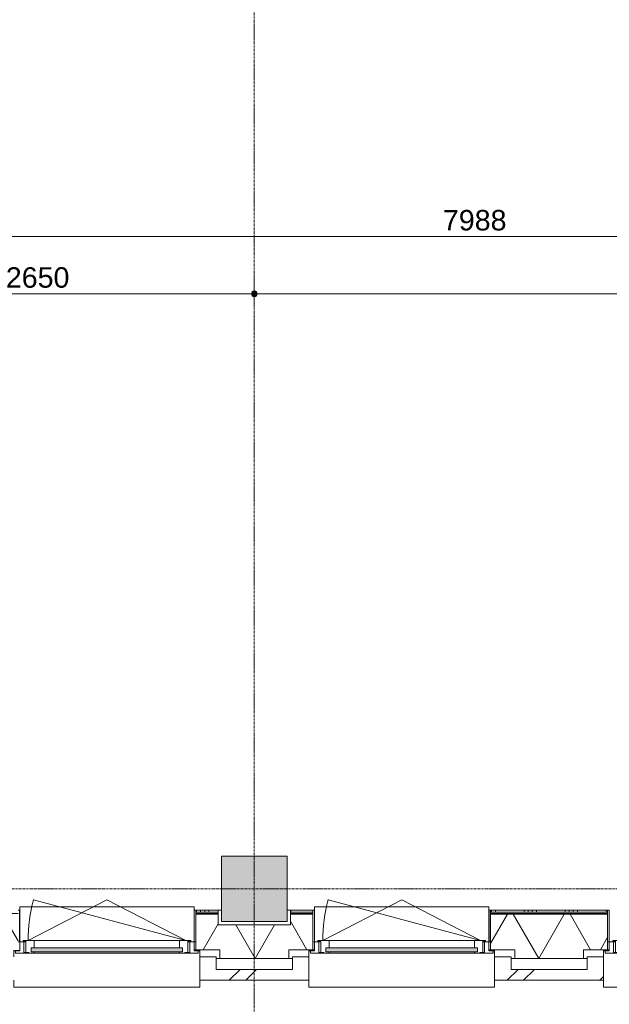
# Model space of a CAD drawing. Header units: millimetres. Extents: x 24169 to 70836, y -5250 to 32049.
# Tile 20 of 46: x 45017 to 48617, y -705 to 5311. Entities that reach past the tile are written whole.
import ezdxf

# ---------------------------------------------------------------- set-up
doc = ezdxf.new("R2010")
doc.units = ezdxf.units.MM
doc.linetypes.add('stramien', pattern=[22.225, 12.7, -3.175, 3.175, -3.175])
doc.layers.add('00_Algemeen', color=7, linetype='Continuous', lineweight=9, true_color=0x00a600)
for name, color, linetype, lineweight in [('00_Algemeen-50', 7, 'Continuous', 9), ('05_Bouwplaatsvoorzieningen', 7, 'Continuous', 9), ('22_Metselwerk', 7, 'Continuous', 18), ('25_Metaalconstructiewerk', 7, 'Continuous', 9), ('30_Kozijnen-ramen-deuren', 7, 'Continuous', 9), ('42_Dekvloeren en vloersystemen', 7, 'Continuous', 9)]:
    doc.layers.add(name, color=color, linetype=linetype, lineweight=lineweight)
doc.styles.add('Arial_1', font='arial.ttf', dxfattribs={"height": 125})
doc.dimstyles.new('00_AEE_maatvoering_2_5mm', dxfattribs={"dimscale": 304.8, "dimtxt": 127.532425, "dimasz": 0.459318, "dimexe": 0.246063, "dimexo": 0.0625, "dimgap": 0, "dimtad": 1, "dimdec": 0, "dimzin": 0, "dimdsep": 46, "dimtxsty": 'Arial_1', "dimblk1": 'DOTSMALL', "dimblk2": 'DOTSMALL', "dimsah": 1, "dimcen": 0.09, "dimdle": 0.246063, "dimazin": 0, "dimtfac": 1, "dimtdec": 4, "dimtix": 1, "dimtmove": 0, "dimatfit": 3, "dimfxl": 0.246063, "dimfxlon": 1, "dimtvp": 1, "dimtolj": 1, "dimtzin": 0, "dimarcsym": 2})

# ---------------------------------------------------------------- blocks, each defined once
blk = doc.blocks.new('Direct Shape - 2410-10368 v1 - IFC-model constructie _zonder onderbouw_ _MM21228_-1202395-02 tweede verdieping - C')
at = {"layer": '25_Metaalconstructiewerk'}
blk.add_hatch(color=256, dxfattribs=at).paths.add_polyline_path([(-200, -200), (200, -200), (200, 200), (-200, 200), (-200, -135.9)])
for p, q in [((200, 200), (-200, 200)), ((-200, 200), (-200, -200)), ((200, -200), (200, 200)), ((-200, -200), (200, -200))]:
    blk.add_line(p, q, dxfattribs=at)
blk = doc.blocks.new('Direct Shape - NLRS_28_SC_TLB_kolom vierkant prefab_gen_AT_kolom vierkant_gen_lxb 400x400_800292-1202470-02 tweede verdieping - C')
blk.add_blockref('Direct Shape - 2410-10368 v1 - IFC-model constructie _zonder onderbouw_ _MM21228_-1202395-02 tweede verdieping - C', (0, 0))
blk = doc.blocks.new('2410-10368 v1 - IFC-model constructie _zonder onderbouw_ _MM21228__ifc-1-02 tweede verdieping - C')
at = {"layer": '25_Metaalconstructiewerk', "lineweight": 9}
blk.add_blockref('Direct Shape - NLRS_28_SC_TLB_kolom vierkant prefab_gen_AT_kolom vierkant_gen_lxb 400x400_800292-1202470-02 tweede verdieping - C', (16200, 0), dxfattribs=at)
blk = doc.blocks.new('31_AEE_kozijnen_KA1_CS77 - AEE_CS 77_Raam merk A1-V7-02 tweede verdieping - C')
at = {"layer": '30_Kozijnen-ramen-deuren', "true_color": 0xcccccc}
blk.add_hatch(color=254, dxfattribs=at).paths.add_polyline_path([(-462.5, -231.3), (462.5, -231.3), (462.5, -207.3), (-462.5, -207.3)])
at = {"layer": '30_Kozijnen-ramen-deuren'}
for p, q in [((-481.5, -199.5), (-557.5, -199.5)), ((-557.5, -199.5), (-557.5, -212.3)), ((-557.5, -212.3), (-532.5, -212.3)), ((-532.5, -212.3), (-532.5, -267.5)), ((-506.5, -203.3), (-481.5, -203.3)), ((-506.5, -267.5), (-506.5, -203.3)), ((-494.5, -203.8), (-494.5, -272.5)), ((-476.5, -203.8), (-494.5, -203.8)), ((-481.5, -199.5), (-476.5, -199.5)), ((-481.5, -203.3), (-481.5, -199.5)), ((-476.5, -203.3), (-481.5, -203.3)), ((-443.5, -199.5), (-476.5, -199.5)), ((-476.5, -199.5), (-476.5, -203.8)), ((-462.5, -231.3), (-462.5, -207.3)), ((-462.5, -231.3), (-462.5, -207.3)), ((-462.5, -207.3), (462.5, -207.3)), ((462.5, -231.3), (-462.5, -231.3)), ((443.5, -199.5), (-443.5, -199.5)), ((-443.5, -207.3), (-443.5, -199.5)), ((-443.5, -276.5), (-443.5, -231.3)), ((443.5, -199.5), (443.5, -207.3)), ((476.5, -199.5), (443.5, -199.5)), ((443.5, -231.3), (443.5, -276.5)), ((462.5, -207.3), (462.5, -231.3)), ((462.5, -231.3), (462.5, -207.3)), ((476.5, -199.5), (481.5, -199.5)), ((476.5, -203.8), (476.5, -199.5)), ((481.5, -203.3), (476.5, -203.3)), ((494.5, -203.8), (476.5, -203.8)), ((481.5, -199.5), (481.5, -203.3)), ((557.5, -199.5), (481.5, -199.5)), ((481.5, -203.3), (506.5, -203.3)), ((494.5, -272.5), (494.5, -203.8)), ((506.5, -203.3), (506.5, -267.5)), ((532.5, -267.5), (532.5, -212.3)), ((532.5, -212.3), (557.5, -212.3)), ((557.5, -212.3), (557.5, -199.5)), ((-532.5, -267.5), (-506.5, -267.5)), ((-494.5, -272.5), (-511.5, -272.5)), ((-511.5, -272.5), (-511.5, -276.5)), ((-511.5, -276.5), (-443.5, -276.5)), ((-494.5, -267.5), (-506.5, -267.5)), ((-481.5, -276.5), (0, -525.7)), ((-481.5, -276.5), (448.7, -525.7)), ((443.5, -276.5), (-443.5, -276.5)), ((0, -525.7), (481.5, -276.5)), ((443.5, -276.5), (511.5, -276.5)), ((506.5, -267.5), (494.5, -267.5)), ((511.5, -272.5), (494.5, -272.5)), ((506.5, -267.5), (532.5, -267.5)), ((511.5, -276.5), (511.5, -272.5))]:
    blk.add_line(p, q, dxfattribs=at)
blk.add_arc((-481.5, -276.5), 963, 345, 360, dxfattribs=at)
blk = doc.blocks.new('31_AEE_DAI_Dagkant_Interieur - Zonder Onderkant-V27-02 tweede verdieping - C')
at = {"layer": '05_Bouwplaatsvoorzieningen'}
for p, q in [((-533, -267.5), (-542.5, -267.5)), ((-533, -461.5), (-533, -267.5)), ((533, -267.5), (533, -461.5)), ((542.5, -267.5), (533, -267.5)), ((-542.5, -461.5), (-533, -461.5)), ((533, -461.5), (542.5, -461.5))]:
    blk.add_line(p, q, dxfattribs=at)
blk = doc.blocks.new('42_AEE_VE_vensterbank - Standaard-V11-02 tweede verdieping - C')
at = {"layer": '05_Bouwplaatsvoorzieningen'}
for p, q in [((-532.5, -482.5), (-532.5, -267.5)), ((532.5, -267.5), (532.5, -482.5)), ((-532.5, -482.5), (532.5, -482.5))]:
    blk.add_line(p, q, dxfattribs=at)
blk = doc.blocks.new('31_AEE_DAI_Dagkant_Interieur - Zonder Onderkant-V31-02 tweede verdieping - C')
at = {"layer": '05_Bouwplaatsvoorzieningen'}
for p, q in [((-533, -267.5), (-542.5, -267.5)), ((-533, -461.5), (-533, -267.5)), ((533, -267.5), (533, -461.5)), ((542.5, -267.5), (533, -267.5)), ((-542.5, -461.5), (-533, -461.5)), ((533, -461.5), (542.5, -461.5))]:
    blk.add_line(p, q, dxfattribs=at)
blk = doc.blocks.new('31_AEE_DAI_Dagkant_Interieur - Zonder Onderkant-V32-02 tweede verdieping - C')
at = {"layer": '05_Bouwplaatsvoorzieningen'}
for p, q in [((-533, -267.5), (-542.5, -267.5)), ((-533, -461.5), (-533, -267.5)), ((533, -267.5), (533, -461.5)), ((542.5, -267.5), (533, -267.5)), ((-542.5, -461.5), (-533, -461.5)), ((533, -461.5), (542.5, -461.5))]:
    blk.add_line(p, q, dxfattribs=at)
blk = doc.blocks.new('21_AEE_WA_lekdorpel - 21_AEE_WA_lekdorpel-V48-02 tweede verdieping - C')
at = {"layer": '05_Bouwplaatsvoorzieningen'}
for p, q in [((-567.5, -34), (-567.5, 8)), ((-567.5, 8), (567.5, 8)), ((567.5, 8), (567.5, -34)), ((-567.5, -213), (-567.5, -176)), ((567.5, -176), (567.5, -213)), ((-567.5, -215), (-567.5, -213)), ((-532.5, -213), (-567.5, -213)), ((-532.5, -215), (-567.5, -215)), ((567.5, -213), (532.5, -213)), ((567.5, -215), (532.5, -215)), ((567.5, -213), (567.5, -215))]:
    blk.add_line(p, q, dxfattribs=at)
blk = doc.blocks.new('DIMBLOCK42-02 tweede verdieping - C')
at = {"layer": '00_Algemeen-50', "transparency": 16777216}
h = blk.add_hatch(color=256, dxfattribs=at)
edge = h.paths.add_edge_path()
edge.add_arc((43799.4, 3985.7), 17.5, 0, 360)
h = blk.add_hatch(color=256, dxfattribs=at)
edge = h.paths.add_edge_path()
edge.add_arc((51786.9, 3985.7), 17.5, 0, 360)
for p, q in [((43799.4, 3985.7), (43799.4, 4060.7)), ((51786.9, 3985.7), (51786.9, 4060.7)), ((43799.4, 3985.7), (51786.9, 3985.7)), ((43799.4, 3985.7), (43799.4, 3910.7)), ((51786.9, 3985.7), (51786.9, 3910.7))]:
    blk.add_line(p, q, dxfattribs=at)
for centre in [(43799.4, 3985.7), (51786.9, 3985.7)]:
    blk.add_circle(centre, 17.5, dxfattribs=at)
at = {"layer": '00_Algemeen-50', "color": 0, "transparency": 16777216, "insert": (47600.9, 4148), "char_height": 125, "width": 461.471, "attachment_point": 1, "line_spacing_factor": 0.941778, "style": 'Arial_1'}
blk.add_mtext('7988', dxfattribs=at)
blk = doc.blocks.new('_DotSmall')
at = {"color": 0, "linetype": 'ByBlock', "const_width": 0.5}
blk.add_lwpolyline([(-0.0625, 0, 1), (0.0625, 0, 1)], format="xyb", close=True, dxfattribs=at)
blk = doc.blocks.new('DIMBLOCK103-02 tweede verdieping - C')
at = {"layer": '00_Algemeen-50', "transparency": 16777216}
h = blk.add_hatch(color=256, dxfattribs=at)
edge = h.paths.add_edge_path()
edge.add_arc((43799.4, 3635.7), 17.5, 0, 360)
h = blk.add_hatch(color=256, dxfattribs=at)
edge = h.paths.add_edge_path()
edge.add_arc((46449.4, 3635.7), 17.5, 0, 360)
for p, q in [((43799.4, 3635.7), (43799.4, 3710.7)), ((46449.4, 3635.7), (46449.4, 3710.7)), ((43799.4, 3635.7), (46449.4, 3635.7)), ((43799.4, 3635.7), (43799.4, 3560.7)), ((46449.4, 3635.7), (46449.4, 3560.7))]:
    blk.add_line(p, q, dxfattribs=at)
for centre in [(43799.4, 3635.7), (46449.4, 3635.7)]:
    blk.add_circle(centre, 17.5, dxfattribs=at)
at = {"layer": '00_Algemeen-50', "color": 0, "transparency": 16777216, "insert": (44932.1, 3798), "char_height": 125, "width": 461.471, "attachment_point": 1, "line_spacing_factor": 0.941778, "style": 'Arial_1'}
blk.add_mtext('2650', dxfattribs=at)
blk = doc.blocks.new('DIMBLOCK104-02 tweede verdieping - C')
at = {"layer": '00_Algemeen-50', "transparency": 16777216}
h = blk.add_hatch(color=256, dxfattribs=at)
edge = h.paths.add_edge_path()
edge.add_arc((46449.4, 3635.7), 17.5, 0, 360)
h = blk.add_hatch(color=256, dxfattribs=at)
edge = h.paths.add_edge_path()
edge.add_arc((51786.9, 3635.7), 17.5, 0, 360)
for p, q in [((46449.4, 3635.7), (46449.4, 3710.7)), ((51786.9, 3635.7), (51786.9, 3710.7)), ((46449.4, 3635.7), (51786.9, 3635.7)), ((46449.4, 3635.7), (46449.4, 3560.7)), ((51786.9, 3635.7), (51786.9, 3560.7))]:
    blk.add_line(p, q, dxfattribs=at)
for centre in [(46449.4, 3635.7), (51786.9, 3635.7)]:
    blk.add_circle(centre, 17.5, dxfattribs=at)
at = {"layer": '00_Algemeen-50', "color": 0, "transparency": 16777216, "insert": (48925.9, 3798), "char_height": 125, "width": 461.471, "attachment_point": 1, "line_spacing_factor": 0.941778, "style": 'Arial_1'}
blk.add_mtext('5337', dxfattribs=at)

msp = doc.modelspace()

# ---------------------------------------------------------------- hatches: boundary and pattern name
at = {"layer": '22_Metselwerk', "lineweight": 9}
h = msp.add_hatch(dxfattribs=at)
h.set_pattern_fill('FP_97', color=256, angle=60, style=0, pattern_type=2)
h.set_pattern_definition([(60, (51996.64, -424.5), (-259.8076, 150), []), (120, (51996.64, -424.5), (-259.8076, -150), [])])
h.paths.add_polyline_path([(63650.2, -424.5), (63650.2, -154.5), (62779.4, -154.5), (62779.4, -220), (62519.4, -220), (62519.4, -154.5), (62097, -154.5), (62097, -158), (62132, -158), (62132, -424.5), (62494.3, -424.5)])
h.paths.add_polyline_path([(59551.9, -424.5), (60142, -424.5), (60142, -158), (60177, -158), (60177, -154.5), (60079.4, -154.5), (60079.4, -220), (59819.4, -220), (59819.4, -154.5), (59516.9, -154.5), (59516.9, -158.5), (59551.9, -158.5), (59551.9, -414)])
h.paths.add_polyline_path([(57292.9, -424.5), (57561.9, -424.5), (57561.9, -158.5), (57596.9, -158.5), (57596.9, -154.5), (57379.4, -154.5), (57379.4, -220), (57119.4, -220), (57119.4, -154.5), (56936.8, -154.5), (56936.8, -158.5), (56971.8, -158.5), (56971.8, -424.5)])
h.paths.add_polyline_path([(53247.4, -424.5), (53661.8, -424.5), (53661.8, -220), (53409.4, -220), (53409.4, -154.5), (52069.4, -154.5), (52069.4, -220), (51629.4, -220), (51629.4, -154.5), (51491.9, -154.5), (51491.9, -372.5), (51639.4, -372.5), (51639.4, -424.5), (52091.5, -424.5)])
h.paths.add_polyline_path([(50259.4, -424.5), (50259.4, -372.5), (50406.9, -372.5), (50406.9, -154.5), (49691.9, -154.5), (49691.9, -372.5), (49839.4, -372.5), (49839.4, -424.5)])
h.paths.add_polyline_path([(48039.4, -424.5), (48459.4, -424.5), (48459.4, -372.5), (48606.9, -372.5), (48606.9, -154.5), (47891.9, -154.5), (47891.9, -372.5), (48039.4, -372.5), (48039.4, -414)])
h.paths.add_polyline_path([(46239.4, -424.5), (46659.4, -424.5), (46659.4, -372.5), (46806.9, -372.5), (46806.9, -154.5), (46669.4, -154.5), (46669.4, -220), (46229.4, -220), (46229.4, -154.5), (46091.9, -154.5), (46091.9, -372.5), (46239.4, -372.5), (46239.4, -414)])
h.paths.add_polyline_path([(44859.4, -424.5), (44859.4, -372.5), (45006.9, -372.5), (45006.9, -154.5), (44291.9, -154.5), (44291.9, -372.5), (44439.4, -372.5), (44439.4, -424.5)])
h.paths.add_polyline_path([(42639.4, -424.5), (43059.4, -424.5), (43059.4, -372.5), (43206.9, -372.5), (43206.9, -154.5), (42491.9, -154.5), (42491.9, -372.5), (42639.4, -372.5), (42639.4, -414)])
h.paths.add_polyline_path([(40839.4, -424.5), (41259.4, -424.5), (41259.4, -372.5), (41406.9, -372.5), (41406.9, -154.5), (41269.4, -154.5), (41269.4, -220), (40829.4, -220), (40829.4, -154.5), (40691.9, -154.5), (40691.9, -372.5), (40839.4, -372.5), (40839.4, -414)])
h.paths.add_polyline_path([(39376.9, -424.5), (39459.4, -424.5), (39459.4, -372.5), (39606.9, -372.5), (39606.9, -154.5), (38891.9, -154.5), (38891.9, -372.5), (39039.4, -372.5), (39039.4, -424.5)])
h.paths.add_polyline_path([(37659.4, -424.5), (37659.4, -372.5), (37806.9, -372.5), (37806.9, -154.5), (37091.9, -154.5), (37091.9, -372.5), (37239.4, -372.5), (37239.4, -424.5)])
h.paths.add_polyline_path([(35859.4, -424.5), (35859.4, -372.5), (36006.9, -372.5), (36006.9, -154.5), (35869.4, -154.5), (35869.4, -220), (35429.4, -220), (35429.4, -154.5), (30469.4, -154.5), (30469.4, -220), (30094.9, -220), (30094.9, -424.5), (31285.8, -424.5)])
h.paths.add_polyline_path([(53696.8, -158.5), (53696.8, -154.5), (53669.4, -154.5), (53669.4, -158.5), (53680.8, -158.5)])
h = msp.add_hatch(dxfattribs=at)
h.set_pattern_fill('FP_96', color=256, angle=90, style=0, pattern_type=2)
h.set_pattern_definition([(90, (52096.64, -424.5), (-250, -8e-13), []), (90, (52121.64, -424.5), (-250, -8e-13), []), (90, (52146.64, -424.5), (-250, -8e-13), []), (90, (52171.64, -424.5), (-250, -8e-13), [])])
h.paths.add_polyline_path([(63650.2, -142.5), (63650.2, -130), (62791.9, -130), (62791.9, -142.5), (63072.3, -142.5)])
h.paths.add_polyline_path([(62494.3, -142.5), (62506.9, -142.5), (62506.9, -130), (62097, -130), (62097, -142.5), (62205.4, -142.5)])
h.paths.add_polyline_path([(60177, -142.5), (60177, -130), (60091.9, -130), (60091.9, -142.5)])
h.paths.add_polyline_path([(59806.9, -142.5), (59806.9, -130), (59516.9, -130), (59516.9, -142.5), (59604.7, -142.5)])
h.paths.add_polyline_path([(57391.9, -142.5), (57596.9, -142.5), (57596.9, -130), (57391.9, -130)])
h.paths.add_polyline_path([(56936.8, -142.5), (57106.9, -142.5), (57106.9, -130), (56936.8, -130)])
h.paths.add_polyline_path([(53696.8, -142.5), (53696.8, -130), (53669.4, -130), (53669.4, -142.5), (53680.8, -142.5)])
h.paths.add_polyline_path([(53247.4, -142.5), (53396.9, -142.5), (53396.9, -130), (52069.4, -130), (52069.4, -142.5), (52091.5, -142.5)])
h.paths.add_polyline_path([(51491.9, -142.5), (51629.4, -142.5), (51629.4, -130), (51491.9, -130)])
h.paths.add_polyline_path([(50357.7, -142.5), (50406.9, -142.5), (50406.9, -130), (49691.9, -130), (49691.9, -142.5), (49779.8, -142.5)])
h.paths.add_polyline_path([(48606.9, -142.5), (48606.9, -130), (47891.9, -130), (47891.9, -142.5), (48045.9, -142.5)])
h.paths.add_polyline_path([(46669.4, -142.5), (46806.9, -142.5), (46806.9, -130), (46669.4, -130)])
h.paths.add_polyline_path([(46229.4, -142.5), (46229.4, -130), (46091.9, -130), (46091.9, -142.5)])
h.paths.add_polyline_path([(44867.3, -142.5), (45006.9, -142.5), (45006.9, -130), (44291.9, -130), (44291.9, -142.5), (44578.3, -142.5)])
h.paths.add_polyline_path([(42844.5, -142.5), (43206.9, -142.5), (43206.9, -130), (42491.9, -130), (42491.9, -142.5)])
h.paths.add_polyline_path([(41406.9, -142.5), (41406.9, -130), (41269.4, -130), (41269.4, -142.5), (41399.7, -142.5)])
h.paths.add_polyline_path([(40829.4, -142.5), (40829.4, -130), (40691.9, -130), (40691.9, -142.5), (40821.8, -142.5)])
h.paths.add_polyline_path([(39376.9, -142.5), (39606.9, -142.5), (39606.9, -130), (38891.9, -130), (38891.9, -142.5)])
h.paths.add_polyline_path([(37344.4, -142.5), (37344.4, -130), (37091.9, -130), (37091.9, -142.5)])
h.paths.add_polyline_path([(37374.4, -142.5), (37806.9, -142.5), (37806.9, -130), (37374.4, -130)])
h.paths.add_polyline_path([(35909.3, -142.5), (36006.9, -142.5), (36006.9, -130), (35869.4, -130), (35869.4, -142.5)])
h.paths.add_polyline_path([(35429.4, -142.5), (35429.4, -130), (30469.4, -130), (30469.4, -142.5), (31285.8, -142.5)])
h = msp.add_hatch(dxfattribs=at)
h.set_pattern_fill('FP_98', color=256, style=0, pattern_type=2)
h.set_pattern_definition([(0, (51996.643, -424.5), (2e-15, 25), [])])
h.paths.add_polyline_path([(63650.2, -154.5), (63650.2, -142.5), (62779.4, -142.5), (62779.4, -154.5), (63072.3, -154.5)])
h.paths.add_polyline_path([(62097, -154.5), (62519.4, -154.5), (62519.4, -142.5), (62097, -142.5)])
h.paths.add_polyline_path([(60079.4, -154.5), (60177, -154.5), (60177, -142.5), (60079.4, -142.5)])
h.paths.add_polyline_path([(59516.9, -154.5), (59819.4, -154.5), (59819.4, -142.5), (59516.9, -142.5)])
h.paths.add_polyline_path([(57581.9, -154.5), (57596.9, -154.5), (57596.9, -142.5), (57379.4, -142.5), (57379.4, -154.5)])
h.paths.add_polyline_path([(57119.4, -154.5), (57119.4, -142.5), (56936.8, -142.5), (56936.8, -154.5), (57003.9, -154.5)])
h.paths.add_polyline_path([(53680.8, -154.5), (53696.8, -154.5), (53696.8, -142.5), (53669.4, -142.5), (53669.4, -154.5)])
h.paths.add_polyline_path([(53247.4, -154.5), (53409.4, -154.5), (53409.4, -142.5), (52069.4, -142.5), (52069.4, -154.5), (52091.5, -154.5)])
h.paths.add_polyline_path([(51491.9, -154.5), (51629.4, -154.5), (51629.4, -142.5), (51491.9, -142.5)])
h.paths.add_polyline_path([(49691.9, -154.5), (50406.9, -154.5), (50406.9, -142.5), (49691.9, -142.5)])
h.paths.add_polyline_path([(48606.9, -154.5), (48606.9, -142.5), (47891.9, -142.5), (47891.9, -154.5), (48045.9, -154.5)])
h.paths.add_polyline_path([(46806.9, -154.5), (46806.9, -142.5), (46669.4, -142.5), (46669.4, -154.5)])
h.paths.add_polyline_path([(46229.4, -154.5), (46229.4, -142.5), (46091.9, -142.5), (46091.9, -154.5)])
h.paths.add_polyline_path([(45006.9, -154.5), (45006.9, -142.5), (44291.9, -142.5), (44291.9, -154.5), (44867.3, -154.5)])
h.paths.add_polyline_path([(43206.9, -154.5), (43206.9, -142.5), (42491.9, -142.5), (42491.9, -154.5), (42844.5, -154.5)])
h.paths.add_polyline_path([(41406.9, -154.5), (41406.9, -142.5), (41269.4, -142.5), (41269.4, -154.5), (41399.7, -154.5)])
h.paths.add_polyline_path([(40829.4, -154.5), (40829.4, -142.5), (40691.9, -142.5), (40691.9, -154.5), (40821.8, -154.5)])
h.paths.add_polyline_path([(39606.9, -154.5), (39606.9, -142.5), (38891.9, -142.5), (38891.9, -154.5), (39376.9, -154.5)])
h.paths.add_polyline_path([(37643.1, -154.5), (37806.9, -154.5), (37806.9, -142.5), (37374.4, -142.5), (37374.4, -154.5)])
h.paths.add_polyline_path([(37344.4, -154.5), (37344.4, -142.5), (37091.9, -142.5), (37091.9, -154.5)])
h.paths.add_polyline_path([(36006.9, -154.5), (36006.9, -142.5), (35869.4, -142.5), (35869.4, -154.5), (35909.3, -154.5)])
h.paths.add_polyline_path([(35429.4, -154.5), (35429.4, -142.5), (30469.4, -142.5), (30469.4, -154.5), (31285.8, -154.5)])
h = msp.add_hatch(dxfattribs=at)
h.set_pattern_fill('FP_79', color=256, angle=45, style=0, pattern_type=2)
h.set_pattern_definition([(45, (30449.4, -2e-13), (-282.843, 282.843), []), (45, (30549.4, -3e-13), (-282.843, 282.843), [])])
h.paths.add_polyline_path([(50381.9, -557.5), (50381.9, -491.5), (49716.9, -491.5), (49716.9, -557.5), (49779.8, -557.5)])
h.paths.add_polyline_path([(48581.9, -557.5), (48581.9, -491.5), (47916.9, -491.5), (47916.9, -557.5)])
h.paths.add_polyline_path([(46312.1, -557.5), (46781.9, -557.5), (46781.9, -491.5), (46116.9, -491.5), (46116.9, -557.5)])
h.paths.add_polyline_path([(44981.9, -557.5), (44981.9, -491.5), (44316.9, -491.5), (44316.9, -557.5)])
h.paths.add_polyline_path([(43181.9, -557.5), (43181.9, -491.5), (42516.9, -491.5), (42516.9, -557.5), (42844.5, -557.5)])
h.paths.add_polyline_path([(41381.9, -557.5), (41381.9, -491.5), (40716.9, -491.5), (40716.9, -557.5)])
h.paths.add_polyline_path([(39376.9, -557.5), (39581.9, -557.5), (39581.9, -491.5), (38916.9, -491.5), (38916.9, -557.5)])
h.paths.add_polyline_path([(37116.9, -557.5), (37781.9, -557.5), (37781.9, -491.5), (37116.9, -491.5)])
h.paths.add_polyline_path([(35909.3, -557.5), (35981.9, -557.5), (35981.9, -491.5), (29758.4, -491.5), (29758.4, -557.5), (31285.8, -557.5)])

# ---------------------------------------------------------------- linework, layer by layer
at = {"layer": '00_Algemeen', "color": 150, "linetype": 'stramien', "true_color": 0x0080ff}
for p, q in [((46449.4, -4950.1), (46449.4, 31749.5)), ((68718, 0), (24734, 0))]:
    msp.add_line(p, q, dxfattribs=at)
at = {"layer": '22_Metselwerk', "lineweight": 9}
for p, q in [((46229.4, -130), (46091.9, -130)), ((46091.9, -130), (46091.9, -154.5)), ((46091.9, -142.5), (46229.4, -142.5)), ((46229.4, -154.5), (46229.4, -130)), ((46806.9, -130), (46669.4, -130)), ((46669.4, -130), (46669.4, -154.5)), ((46669.4, -142.5), (46806.9, -142.5)), ((46806.9, -154.5), (46806.9, -130)), ((48606.9, -130), (47891.9, -130)), ((47891.9, -130), (47891.9, -154.5)), ((47891.9, -142.5), (48606.9, -142.5)), ((48606.9, -154.5), (48606.9, -130)), ((46091.9, -372.5), (46081.9, -372.5)), ((46216.9, -415.5), (46116.9, -415.5)), ((46116.9, -415.5), (46116.9, -557.5)), ((46216.9, -491.5), (46216.9, -415.5)), ((46781.9, -415.5), (46681.9, -415.5)), ((46681.9, -415.5), (46681.9, -491.5)), ((46781.9, -491.5), (46781.9, -415.5)), ((46816.9, -372.5), (46806.9, -372.5)), ((47891.9, -372.5), (47881.9, -372.5)), ((48016.9, -415.5), (47916.9, -415.5)), ((47916.9, -415.5), (47916.9, -557.5)), ((48016.9, -491.5), (48016.9, -415.5)), ((48581.9, -415.5), (48481.9, -415.5)), ((48481.9, -415.5), (48481.9, -491.5)), ((48581.9, -491.5), (48581.9, -415.5)), ((48616.9, -372.5), (48606.9, -372.5)), ((46239.4, -424.5), (46216.9, -424.5)), ((46681.9, -424.5), (46659.4, -424.5)), ((48039.4, -424.5), (48016.9, -424.5)), ((48481.9, -424.5), (48459.4, -424.5)), ((46681.9, -491.5), (46216.9, -491.5)), ((46781.9, -557.5), (46781.9, -491.5)), ((48481.9, -491.5), (48016.9, -491.5)), ((48581.9, -557.5), (48581.9, -491.5)), ((46116.9, -557.5), (46781.9, -557.5)), ((47916.9, -557.5), (48581.9, -557.5))]:
    msp.add_line(p, q, dxfattribs=at)
at = {"layer": '22_Metselwerk'}
for p, q in [((46091.9, -154.5), (46091.9, -372.5)), ((46091.9, -154.5), (46229.4, -154.5)), ((46229.4, -220), (46229.4, -154.5)), ((46669.4, -154.5), (46669.4, -220)), ((46669.4, -154.5), (46806.9, -154.5)), ((46806.9, -372.5), (46806.9, -154.5)), ((47891.9, -154.5), (47891.9, -372.5)), ((47891.9, -154.5), (48606.9, -154.5)), ((48606.9, -372.5), (48606.9, -154.5)), ((46669.4, -220), (46229.4, -220)), ((46091.9, -372.5), (46239.4, -372.5)), ((46239.4, -372.5), (46239.4, -424.5)), ((46659.4, -424.5), (46659.4, -372.5)), ((46659.4, -372.5), (46806.9, -372.5)), ((47891.9, -372.5), (48039.4, -372.5)), ((48039.4, -372.5), (48039.4, -424.5)), ((48459.4, -424.5), (48459.4, -372.5)), ((48459.4, -372.5), (48606.9, -372.5)), ((46239.4, -424.5), (46659.4, -424.5)), ((48039.4, -424.5), (48459.4, -424.5))]:
    msp.add_line(p, q, dxfattribs=at)
at = {"layer": '42_Dekvloeren en vloersystemen'}
for p, q in [((46229.4, -130), (46249.4, -130)), ((46649.4, -130), (46669.4, -130))]:
    msp.add_line(p, q, dxfattribs=at)

# ---------------------------------------------------------------- block references
at = {"lineweight": 5}
msp.add_blockref('2410-10368 v1 - IFC-model constructie _zonder onderbouw_ _MM21228__ifc-1-02 tweede verdieping - C', (30249.4, 0), dxfattribs=at)
at = {"layer": '05_Bouwplaatsvoorzieningen', "rotation": 180}
for name, p in [('42_AEE_VE_vensterbank - Standaard-V11-02 tweede verdieping - C', (45549.4, -591.5)), ('42_AEE_VE_vensterbank - Standaard-V11-02 tweede verdieping - C', (47349.4, -591.5)), ('31_AEE_DAI_Dagkant_Interieur - Zonder Onderkant-V27-02 tweede verdieping - C', (45549.4, -591.5)), ('31_AEE_DAI_Dagkant_Interieur - Zonder Onderkant-V32-02 tweede verdieping - C', (47349.4, -591.5)), ('31_AEE_DAI_Dagkant_Interieur - Zonder Onderkant-V31-02 tweede verdieping - C', (49149.4, -591.5)), ('21_AEE_WA_lekdorpel - 21_AEE_WA_lekdorpel-V48-02 tweede verdieping - C', (45549.4, -591.5)), ('21_AEE_WA_lekdorpel - 21_AEE_WA_lekdorpel-V48-02 tweede verdieping - C', (47349.4, -591.5)), ('21_AEE_WA_lekdorpel - 21_AEE_WA_lekdorpel-V48-02 tweede verdieping - C', (49149.4, -591.5))]:
    msp.add_blockref(name, p, dxfattribs=at)
at = {"layer": '30_Kozijnen-ramen-deuren', "rotation": 180}
for p in [(45549.4, -591.5), (47349.4, -591.5), (49149.4, -591.5)]:
    msp.add_blockref('31_AEE_kozijnen_KA1_CS77 - AEE_CS 77_Raam merk A1-V7-02 tweede verdieping - C', p, dxfattribs=at)

# ---------------------------------------------------------------- dimensions: what is measured, and where the dimension line sits
at = {"layer": '00_Algemeen', "color": 7}
for base, p1, p2, override, picture, middle in [((51786.8926228, 3985.7224587), (43799.3926228, 4060.7224587), (51786.8926228, 4060.7224587), {"dimpost": '<>', "dimfxl": 7987.5}, 'DIMBLOCK42-02 tweede verdieping - C', (47793.1426228, 4049.5440825)), ((46449.4, 3635.7), (43799.4, 3710.7), (46449.4, 3710.7), {"dimpost": '<>', "dimfxl": 2650.000001}, 'DIMBLOCK103-02 tweede verdieping - C', (45124.4, 3699.5)), ((51786.8926228, 3635.7224587), (46449.392624, 3710.7224587), (51786.8926228, 3710.7224587), {"dimpost": '<>', "dimfxl": 5337.499999}, 'DIMBLOCK104-02 tweede verdieping - C', (49118.1426234, 3699.5867155))]:
    dim = msp.add_linear_dim(base=base, p1=p1, p2=p2, dimstyle='00_AEE_maatvoering_2_5mm', override=override, dxfattribs=at)
    dim.commit()
    dim.dimension.update_dxf_attribs({"geometry": picture, "text_midpoint": middle})

doc.saveas('drawing.dxf')
